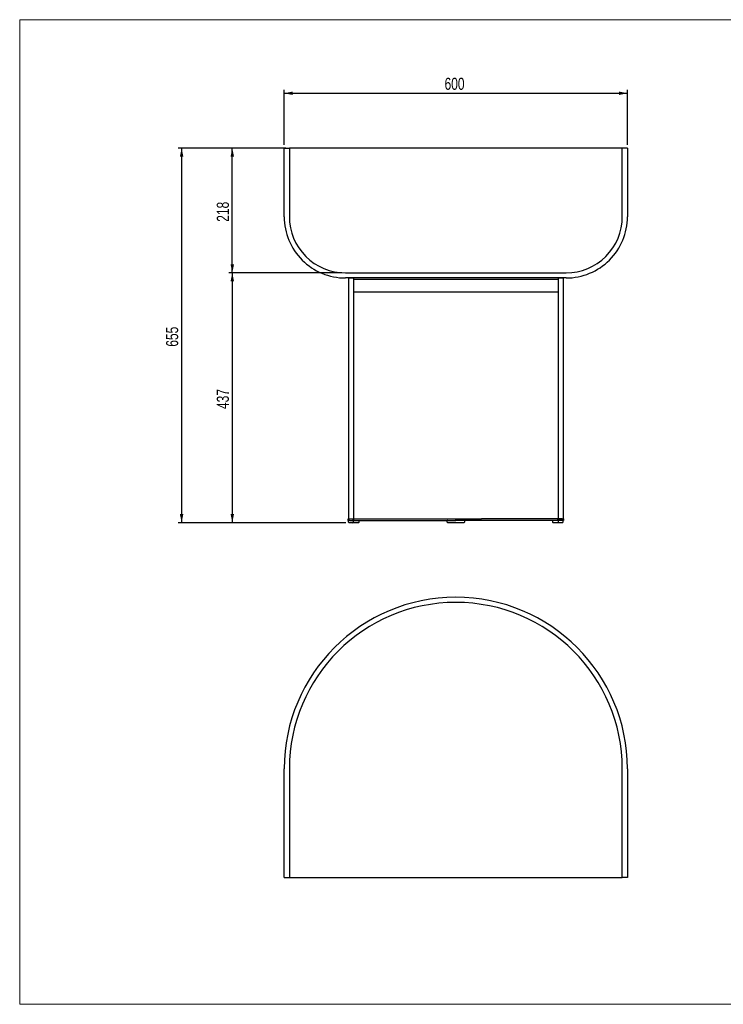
# Model space of a CAD drawing. Header units: millimetres. Extents: x 30 to 2490, y 30 to 1752.
# Tile 1 of 3: x 30 to 1260, y 30 to 1752. Entities that reach past the tile are written whole.
import ezdxf

# ---------------------------------------------------------------- set-up
doc = ezdxf.new("R2010")
doc.units = ezdxf.units.MM
doc.header["$LTSCALE"] = 6
doc.linetypes.add('PHANTOM', pattern=[12.7, 6.35, -1.27, 1.27, -1.27, 1.27, -1.27])
doc.layers.add('ANNOTAZIONI', color=8, linetype='Continuous')
doc.styles.add('SLDTEXTSTYLE4', font='ARIALN.TTF', dxfattribs={"width": 0.87})
doc.dimstyles.new('SLDDIMSTYLE0', dxfattribs={"dimtxt": 21, "dimasz": 15, "dimexe": 0, "dimexo": 0.0625, "dimgap": 5.25, "dimtad": 1, "dimdec": 1, "dimrnd": 1e-09, "dimzin": 12, "dimdsep": 46, "dimtxsty": 'SLDTEXTSTYLE4', "dimsah": 1, "dimcen": 0.09, "dimadec": 0, "dimazin": 3, "dimtfac": 1, "dimtdec": 1, "dimtofl": 0, "dimtmove": 0, "dimatfit": 3, "dimfxl": 1, "dimfrac": 2, "dimtolj": 1, "dimtzin": 12, "dimarcsym": 0})

# ---------------------------------------------------------------- blocks, each defined once
blk = doc.blocks.new('_D')
at = {"layer": 'ANNOTAZIONI', "transparency": 16777216}
for p, q in [((492.4, 1533.3), (492.4, 1629.3)), ((492.4, 1623.3), (1092.4, 1623.3)), ((1092.4, 1533.3), (1092.4, 1629.3))]:
    blk.add_line(p, q, dxfattribs=at)
for points in [[(492.4, 1623.3), (507.4, 1620.3), (507.4, 1626.4)], [(1092.4, 1623.3), (1077.4, 1626.4), (1077.4, 1620.3)]]:
    blk.add_solid(points, dxfattribs=at)
at = {"layer": 'ANNOTAZIONI', "transparency": 16777216, "insert": (772.7, 1650.4), "char_height": 21, "attachment_point": 1, "style": 'SLDTEXTSTYLE4'}
blk.add_mtext('600', dxfattribs=at)
blk = doc.blocks.new('_D_1')
at = {"layer": 'ANNOTAZIONI', "transparency": 16777216}
for p, q in [((495.4, 1527.3), (307.1, 1527.3)), ((313.1, 1527.3), (313.1, 872.3)), ((600, 872.3), (307.1, 872.3))]:
    blk.add_line(p, q, dxfattribs=at)
for points in [[(313.1, 1527.3), (310, 1512.3), (316.1, 1512.3)], [(313.1, 872.3), (316.1, 887.3), (310, 887.3)]]:
    blk.add_solid(points, dxfattribs=at)
at = {"layer": 'ANNOTAZIONI', "transparency": 16777216, "insert": (286, 1180.1), "char_height": 21, "attachment_point": 1, "rotation": 90, "style": 'SLDTEXTSTYLE4'}
blk.add_mtext('655', dxfattribs=at)
blk = doc.blocks.new('_D_2')
at = {"layer": 'ANNOTAZIONI', "transparency": 16777216}
for p, q in [((593.4, 1309.3), (395.7, 1309.3)), ((401.7, 1309.3), (401.7, 872.3)), ((600, 872.3), (395.7, 872.3))]:
    blk.add_line(p, q, dxfattribs=at)
for points in [[(401.7, 1309.3), (398.6, 1294.3), (404.7, 1294.3)], [(401.7, 872.3), (404.7, 887.3), (398.6, 887.3)]]:
    blk.add_solid(points, dxfattribs=at)
at = {"layer": 'ANNOTAZIONI', "transparency": 16777216, "insert": (374.6, 1071.1), "char_height": 21, "attachment_point": 1, "rotation": 90, "style": 'SLDTEXTSTYLE4'}
blk.add_mtext('437', dxfattribs=at)
blk = doc.blocks.new('_D_3')
at = {"layer": 'ANNOTAZIONI', "transparency": 16777216}
for p, q in [((495.4, 1527.3), (395.7, 1527.3)), ((401.7, 1309.3), (401.7, 1527.3)), ((593.4, 1309.3), (395.7, 1309.3))]:
    blk.add_line(p, q, dxfattribs=at)
for points in [[(401.7, 1527.3), (398.6, 1512.3), (404.7, 1512.3)], [(401.7, 1309.3), (404.7, 1324.3), (398.6, 1324.3)]]:
    blk.add_solid(points, dxfattribs=at)
at = {"layer": 'ANNOTAZIONI', "transparency": 16777216, "insert": (374.6, 1398.6), "char_height": 21, "attachment_point": 1, "rotation": 90, "style": 'SLDTEXTSTYLE4'}
blk.add_mtext('218', dxfattribs=at)

msp = doc.modelspace()

# ---------------------------------------------------------------- linework, layer by layer
at = {"color": 7, "linetype": 'Continuous', "lineweight": 18}
for p, q in [((2490, 1752), (30, 1752)), ((30, 1752), (30, 30)), ((30, 30), (2490, 30))]:
    msp.add_line(p, q, dxfattribs=at)
at = {"color": 7, "linetype": 'Continuous', "lineweight": 25}
for p, q in [((492.4, 1527.3), (501.4, 1527.3)), ((492.4, 1407.29), (492.4, 1527.3)), ((501.4, 1527.3), (501.4, 1407.29)), ((1083.4, 1527.3), (501.4, 1527.3)), ((1083.4, 1407.29), (1083.4, 1527.3)), ((1092.4, 1527.3), (1083.4, 1527.3)), ((1092.4, 1527.3), (1092.4, 1407.29)), ((599.4, 1309.29), (985.4, 1309.29)), ((985.4, 1300.29), (599.4, 1300.29)), ((604.55, 1300.29), (604.55, 879.29)), ((604.55, 1300.29), (613.55, 1300.29)), ((613.55, 1300.29), (613.55, 879.29)), ((613.55, 1298.29), (971.25, 1298.29)), ((971.25, 1300.29), (971.25, 879.29)), ((971.25, 1300.29), (980.25, 1300.29)), ((980.25, 1300.29), (980.25, 879.29)), ((971.25, 1275.29), (613.55, 1275.29)), ((604.29, 879.29), (604.29, 876.29)), ((604.29, 879.29), (604.3, 879.29)), ((604.3, 876.29), (604.3, 879.29)), ((604.3, 879.29), (604.55, 879.29)), ((604.55, 879.29), (613.55, 879.29)), ((606.3, 879.29), (611.8, 879.29)), ((613.55, 879.29), (613.8, 879.29)), ((613.8, 879.29), (613.8, 876.29)), ((613.8, 879.29), (747.45, 879.29)), ((747.45, 879.29), (837.34, 879.29)), ((792.4, 879.29), (792.4, 876.29)), ((792.4, 876.29), (792.4, 879.29)), ((971, 879.29), (837.34, 879.29)), ((971, 876.29), (971, 879.29)), ((971, 879.29), (971.25, 879.29)), ((971.25, 879.29), (980.25, 879.29)), ((978.5, 879.29), (973, 879.29)), ((980.25, 879.29), (980.5, 879.29)), ((980.5, 879.29), (980.5, 876.29)), ((980.51, 879.29), (980.5, 879.29)), ((980.51, 876.29), (980.51, 879.29)), ((604.29, 876.29), (604.3, 876.29)), ((606.3, 876.29), (604.3, 876.29)), ((605.05, 873.29), (605.05, 875.79)), ((612.05, 872.29), (606.05, 872.29)), ((606.3, 876.29), (611.8, 876.29)), ((613.8, 876.29), (611.8, 876.29)), ((614.87, 872.29), (612.05, 872.29)), ((613.05, 875.79), (613.05, 873.29)), ((613.8, 876.29), (792.4, 876.29)), ((622.15, 872.29), (614.87, 872.29)), ((623.15, 873.29), (623.15, 875.79)), ((777.4, 873.29), (777.4, 875.79)), ((806.4, 872.29), (778.4, 872.29)), ((792.4, 876.29), (792.4, 876.29)), ((971, 876.29), (792.4, 876.29)), ((807.4, 875.79), (807.4, 873.29)), ((961.64, 875.79), (961.64, 873.29)), ((969.93, 872.29), (962.64, 872.29)), ((972.75, 872.29), (969.93, 872.29)), ((973, 876.29), (971, 876.29)), ((971.75, 873.29), (971.75, 875.79)), ((978.75, 872.29), (972.75, 872.29)), ((978.5, 876.29), (973, 876.29)), ((980.5, 876.29), (978.5, 876.29)), ((979.75, 875.79), (979.75, 873.29)), ((980.51, 876.29), (980.5, 876.29)), ((492.4, 251.99), (492.4, 441.85)), ((501.4, 441.85), (501.4, 251.99)), ((1083.4, 251.99), (1083.4, 441.85)), ((1092.4, 441.85), (1092.4, 251.99)), ((492.4, 251.99), (501.4, 251.99)), ((501.4, 251.99), (599.4, 251.99)), ((599.4, 251.99), (985.4, 251.99)), ((985.4, 251.99), (1083.4, 251.99)), ((1092.4, 251.99), (1083.4, 251.99))]:
    msp.add_line(p, q, dxfattribs=at)
at = {"color": 8, "linetype": 'PHANTOM', "lineweight": 18}
for p, q in [((623.12, 873.29), (623.12, 875.79)), ((623.15, 875.79), (623.12, 875.79)), ((623.15, 873.29), (623.12, 873.29))]:
    msp.add_line(p, q, dxfattribs=at)
at = {"color": 7, "linetype": 'Continuous', "lineweight": 25}
for centre, radius, start, end in [((599.4, 1407.29), 107, 180, 270.00001), ((599.4, 1407.29), 98, 180, 270.00001), ((985.4, 1407.29), 98, 269.99999, 360), ((985.4, 1407.29), 107, 269.99999, 0), ((605.55, 875.79), 0.5, 90, 180), ((606.05, 873.29), 1, 180, 270), ((612.05, 873.29), 1, 270, 0), ((612.55, 875.79), 0.5, 0, 90), ((622.15, 873.29), 1, 270, 0), ((622.65, 875.79), 0.5, 0, 90), ((777.9, 875.79), 0.5, 90, 180), ((778.4, 873.29), 1, 180, 270), ((806.4, 873.29), 1, 270, 0), ((806.9, 875.79), 0.5, 0, 90), ((962.14, 875.79), 0.5, 90, 180), ((962.64, 873.29), 1, 180, 270), ((972.25, 875.79), 0.5, 90, 180), ((972.75, 873.29), 1, 180, 270), ((978.75, 873.29), 1, 270, 0), ((979.25, 875.79), 0.5, 0, 90), ((792.4, 441.85), 300, 0, 180), ((792.4, 441.85), 291, 0, 180)]:
    msp.add_arc(centre, radius, start, end, dxfattribs=at)
at = {"color": 8, "linetype": 'PHANTOM', "lineweight": 18}
for centre, radius, start, end in [((622.14, 873.27), 0.983, 271.02159, 0.9864), ((622.63, 875.79), 0.492, 359.0136, 88.97841)]:
    msp.add_arc(centre, radius, start, end, dxfattribs=at)

# ---------------------------------------------------------------- dimensions: what is measured, and where the dimension line sits
at = {"layer": 'ANNOTAZIONI'}
dim = msp.add_linear_dim(base=(1092.4, 1623.3), p1=(492.4, 1527.3), p2=(1092.4, 1527.3), dimstyle='SLDDIMSTYLE0', dxfattribs=at)
dim.commit()
dim.dimension.update_dxf_attribs({"geometry": '_D', "text_midpoint": (792.4, 1623.3), "dimtype": 160})
for base, p1, p2, picture, middle in [((313.06, 872.29), (501.4, 1527.3), (606.05, 872.29), '_D_1', (313.06, 1199.79)), ((401.67, 1527.3), (599.4, 1309.29), (501.4, 1527.3), '_D_3', (401.67, 1418.29)), ((401.67, 872.29), (599.4, 1309.29), (606.05, 872.29), '_D_2', (401.67, 1090.79))]:
    dim = msp.add_linear_dim(base=base, p1=p1, p2=p2, angle=90, dimstyle='SLDDIMSTYLE0', dxfattribs=at)
    dim.commit()
    dim.dimension.update_dxf_attribs({"geometry": picture, "text_midpoint": middle, "dimtype": 160})

doc.saveas('drawing.dxf')
